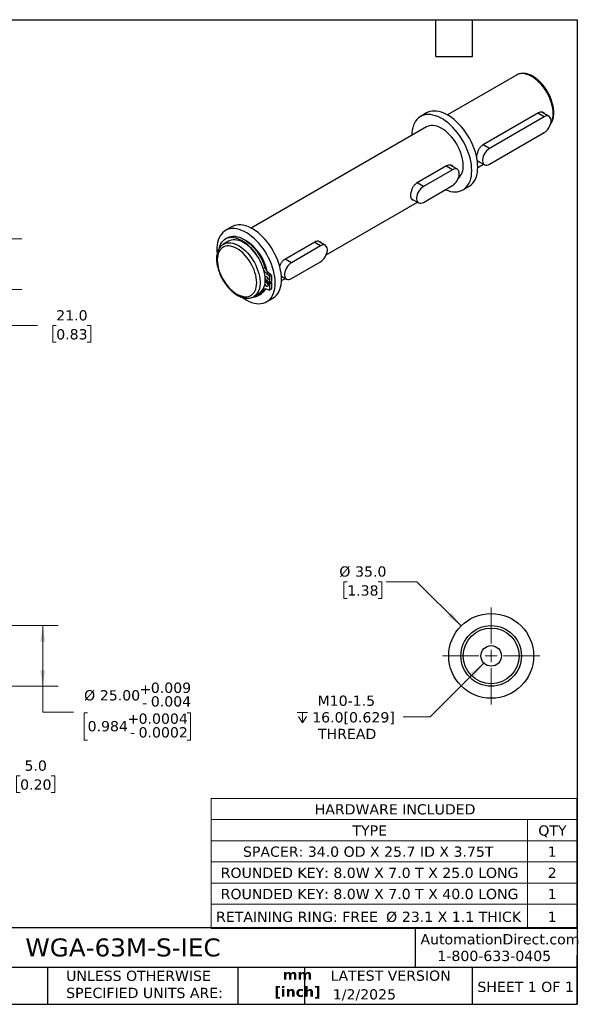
# Model space of a CAD drawing. Header units: millimetres. Extents: x 13 to 546, y 13 to 419.
# Tile 2 of 2: x 316 to 546, y 13 to 419. Entities that reach past the tile are written whole.
import ezdxf

# ---------------------------------------------------------------- set-up
doc = ezdxf.new("R2010")
doc.units = ezdxf.units.MM
doc.header["$LTSCALE"] = 2
doc.linetypes.add('SLD-Solid', pattern=[0])
doc.layers.add('TEXT', color=140, linetype='SLD-Solid', lineweight=25)
doc.styles.add('SLDTEXTSTYLE0', font='VERDANA.TTF')
doc.styles.add('SLDTEXTSTYLE1', font='VERDANAB.TTF')
doc.dimstyles.new('SLDDIMSTYLE0', dxfattribs={"dimtxt": 4.316016, "dimasz": 6.604, "dimexe": 0, "dimexo": 0.0625, "dimgap": 1.079004, "dimtad": 0, "dimtih": 1, "dimtoh": 1, "dimrnd": 1e-09, "dimzin": 4, "dimdsep": 46, "dimtxsty": 'SLDTEXTSTYLE0', "dimsah": 1, "dimcen": 0.09, "dimadec": 0, "dimazin": 1, "dimtfac": 1, "dimtmove": 0, "dimatfit": 0, "dimfxl": 0, "dimfrac": 2, "dimtolj": 1, "dimtzin": 12, "dimarcsym": 0})
doc.dimstyles.new('SLDDIMSTYLE1', dxfattribs={"dimtxt": 4.316016, "dimasz": 6.604, "dimexe": 0, "dimexo": 0.0625, "dimgap": 1.079004, "dimtad": 0, "dimtih": 1, "dimtoh": 1, "dimrnd": 1e-09, "dimzin": 4, "dimdsep": 46, "dimtxsty": 'SLDTEXTSTYLE0', "dimsah": 1, "dimcen": 0.09, "dimadec": 0, "dimazin": 1, "dimtol": 1, "dimtp": 0.009, "dimtm": 0.004, "dimtfac": 1, "dimtdec": 3, "dimtofl": 0, "dimtmove": 0, "dimatfit": 3, "dimfxl": 0, "dimfrac": 2, "dimtolj": 1, "dimarcsym": 0})
doc.dimstyles.new('SLDDIMSTYLE3', dxfattribs={"dimtxt": 4.316016, "dimasz": 6.604, "dimexe": 0, "dimexo": 0.0625, "dimgap": 1.079004, "dimtad": 0, "dimtih": 1, "dimtoh": 1, "dimrnd": 1e-09, "dimzin": 4, "dimdsep": 46, "dimtxsty": 'SLDTEXTSTYLE0', "dimsah": 1, "dimcen": 0, "dimadec": 0, "dimazin": 1, "dimtfac": 1, "dimtofl": 0, "dimtmove": 0, "dimatfit": 3, "dimfxl": 0, "dimfrac": 2, "dimtolj": 1, "dimtzin": 12, "dimarcsym": 0})
doc.dimstyles.new('SLDDIMSTYLE4', dxfattribs={"dimtxt": 4.316016, "dimasz": 6.604, "dimexe": 0, "dimexo": 0.0625, "dimgap": 1.079004, "dimtad": 0, "dimtih": 1, "dimtoh": 1, "dimrnd": 1e-09, "dimzin": 12, "dimdsep": 46, "dimtxsty": 'SLDTEXTSTYLE0', "dimsah": 1, "dimcen": 0, "dimadec": 0, "dimazin": 3, "dimtfac": 1, "dimtofl": 0, "dimtmove": 0, "dimatfit": 3, "dimfxl": 0, "dimfrac": 2, "dimtolj": 1, "dimtzin": 12, "dimarcsym": 0})
doc.dimstyles.new('SLDDIMSTYLE5', dxfattribs={"dimtxt": 4.316016, "dimasz": 6.604, "dimexe": 0, "dimexo": 0.0625, "dimgap": 1.079004, "dimtad": 0, "dimtih": 1, "dimtoh": 1, "dimrnd": 1e-09, "dimzin": 4, "dimdsep": 46, "dimtxsty": 'SLDTEXTSTYLE0', "dimsah": 1, "dimcen": 0.09, "dimadec": 0, "dimazin": 1, "dimtfac": 1, "dimtofl": 0, "dimtmove": 0, "dimatfit": 3, "dimfxl": 0, "dimfrac": 2, "dimtolj": 1, "dimtzin": 12, "dimarcsym": 0})

# ---------------------------------------------------------------- blocks, each defined once
blk = doc.blocks.new('SW_TABLEANNOTATION_0')
at = {"color": 0, "linetype": 'SLD-Solid', "lineweight": 18}
for p, q in [((0, 0), (0, -8.73)), ((0, 0), (130.51, 0)), ((130.51, 0), (150.82, 0)), ((150.82, 0), (150.82, -8.73)), ((0, -8.73), (0, -17.47)), ((0, -8.73), (130.51, -8.73)), ((130.51, -8.73), (130.51, -17.47)), ((130.51, -8.73), (150.82, -8.73)), ((150.82, -8.73), (150.82, -17.47)), ((0, -17.47), (0, -26.2)), ((0, -17.47), (130.51, -17.47)), ((130.51, -17.47), (130.51, -26.2)), ((130.51, -17.47), (150.82, -17.47)), ((150.82, -17.47), (150.82, -26.2)), ((0, -26.2), (0, -34.94)), ((0, -26.2), (130.51, -26.2)), ((130.51, -26.2), (130.51, -34.94)), ((130.51, -26.2), (150.82, -26.2)), ((150.82, -26.2), (150.82, -34.94)), ((0, -34.94), (0, -43.67)), ((0, -34.94), (130.51, -34.94)), ((130.51, -34.94), (130.51, -43.67)), ((130.51, -34.94), (150.82, -34.94)), ((150.82, -34.94), (150.82, -43.67)), ((0, -43.67), (0, -53.62)), ((0, -43.67), (130.51, -43.67)), ((130.51, -43.67), (130.51, -53.62)), ((130.51, -43.67), (150.82, -43.67)), ((150.82, -43.67), (150.82, -53.62)), ((0, -53.62), (130.51, -53.62)), ((130.51, -53.62), (150.82, -53.62))]:
    blk.add_line(p, q, dxfattribs=at)
at = {"color": 0, "linetype": 'Continuous', "lineweight": 0, "attachment_point": 1, "style": 'SLDTEXTSTYLE0'}
for s, insert, char_height in [('HARDWARE INCLUDED', (42.71, -2.35), 4.2333), ('TYPE', (58.29, -11.08), 4.233), ('QTY', (134.96, -11.08), 4.233), ('SPACER: 34.0 OD X 25.7 ID X 3.75T', (13.14, -19.82), 4.2333), ('1', (138.87, -19.82), 4.23), ('ROUNDED KEY: 8.0W X 7.0 T X 25.0 LONG', (3.93, -28.55), 4.2333), ('2', (138.87, -28.55), 4.23), ('ROUNDED KEY: 8.0W X 7.0 T X 40.0 LONG', (3.93, -37.29), 4.2333), ('1', (138.87, -37.29), 4.23), ('RETAINING RING: FREE ', (2, -46.71), 4.2333), ('%%c', (72.16, -46.71), 4.233), ('23.1 X 1.1 THICK', (78.67, -46.71), 4.2333), ('1', (138.87, -46.71), 4.23)]:
    blk.add_mtext(s, dxfattribs=dict(at, insert=insert, char_height=char_height))
blk = doc.blocks.new('_D_1')
at = {"color": 7, "linetype": 'SLD-Solid', "lineweight": 0}
for p, q in [((292.19, 169.01), (331.92, 169.01)), ((325.57, 169.01), (325.57, 144.01)), ((292.19, 144.01), (331.92, 144.01)), ((325.57, 133.24), (325.57, 144.01)), ((338.27, 133.24), (325.57, 133.24)), ((344.07, 132.99), (342.62, 132.99)), ((342.62, 132.99), (342.62, 121.7)), ((385.11, 132.99), (386.56, 132.99)), ((386.56, 132.99), (386.56, 121.7)), ((342.62, 121.7), (344.07, 121.7)), ((386.56, 121.7), (385.11, 121.7))]:
    blk.add_line(p, q, dxfattribs=at)
at = {"color": 7, "linetype": 'SLD-Solid', "lineweight": 18}
for points in [[(325.57, 169.01), (324.56, 162.41), (326.59, 162.41)], [(325.57, 144.01), (326.59, 150.61), (324.56, 150.61)]]:
    blk.add_solid(points, dxfattribs=at)
at = {"color": 7, "linetype": 'SLD-Solid', "lineweight": 18, "attachment_point": 1, "style": 'SLDTEXTSTYLE0'}
for s, insert, char_height in [('%%c', (342.61, 142.36), 4.233), ('25.00', (349.12, 142.36), 4.233), ('+', (365.54, 144.98), 4.23), ('0.009', (370.16, 145.48), 4.233), ('0.004', (370.16, 139.84), 4.233), ('-', (366.57, 139.34), 4.23), ('+', (360.49, 132.73), 4.23), ('0.0004', (365.1, 132.73), 4.233), ('0.984', (344.07, 129.61), 4.233), ('0.0002', (365.1, 127.08), 4.233), ('-', (361.51, 127.08), 4.23)]:
    blk.add_mtext(s, dxfattribs=dict(at, insert=insert, char_height=char_height))
blk = doc.blocks.new('_D_7')
at = {"color": 7, "linetype": 'SLD-Solid', "lineweight": 0}
for p, q in [((285.65, 153.97), (285.65, 100.66)), ((290.65, 142.47), (290.65, 100.66)), ((285.65, 107.01), (272.95, 107.01)), ((290.65, 107.01), (310.39, 107.01)), ((316.24, 107.01), (314.79, 107.01)), ((314.79, 107.01), (314.79, 100.15)), ((329.06, 107.01), (330.51, 107.01)), ((330.51, 107.01), (330.51, 100.15)), ((314.79, 100.15), (316.24, 100.15)), ((330.51, 100.15), (329.06, 100.15))]:
    blk.add_line(p, q, dxfattribs=at)
at = {"color": 7, "linetype": 'SLD-Solid', "lineweight": 18}
for points in [[(285.65, 107.01), (279.05, 108.03), (279.05, 105.99)], [(290.65, 107.01), (297.25, 105.99), (297.25, 108.03)]]:
    blk.add_solid(points, dxfattribs=at)
at = {"color": 7, "linetype": 'SLD-Solid', "lineweight": 18, "char_height": 4.233, "attachment_point": 1, "style": 'SLDTEXTSTYLE0'}
for s, insert in [('5.0', (318.03, 113.35)), ('0.20', (316.24, 105.53))]:
    blk.add_mtext(s, dxfattribs=dict(at, insert=insert))
blk = doc.blocks.new('_D_8')
at = {"color": 7, "linetype": 'SLD-Solid', "lineweight": 0}
for p, q in [((451.17, 187.11), (449.72, 187.11)), ((449.72, 187.11), (449.72, 180.26)), ((464, 187.11), (465.45, 187.11)), ((465.45, 187.11), (465.45, 180.26)), ((479.96, 187.11), (467.26, 187.11)), ((498.19, 168.88), (479.96, 187.11)), ((449.72, 180.26), (451.17, 180.26)), ((465.45, 180.26), (464, 180.26))]:
    blk.add_line(p, q, dxfattribs=at)
at = {"color": 7, "linetype": 'SLD-Solid', "lineweight": 18}
blk.add_solid([(498.19, 168.88), (494.24, 174.27), (492.8, 172.84)], dxfattribs=at)
at = {"color": 7, "linetype": 'SLD-Solid', "lineweight": 18, "char_height": 4.233, "attachment_point": 1, "style": 'SLDTEXTSTYLE0'}
for s, insert in [('%%c', (447.92, 193.46)), ('35.0', (454.43, 193.46)), ('1.38', (451.17, 185.63))]:
    blk.add_mtext(s, dxfattribs=dict(at, insert=insert))
blk = doc.blocks.new('SW_SYMBOL_HOLE_DEPTH')
at = {"color": 0, "linetype": 'SLD-Solid', "lineweight": 18}
for p, q in [((0, 1750), (1600, 1750)), ((800, 1750), (800, 150)), ((200, 1110), (800, 150)), ((1400, 1110), (800, 150))]:
    blk.add_line(p, q, dxfattribs=at)
blk = doc.blocks.new('_D_9')
at = {"color": 7, "linetype": 'SLD-Solid', "lineweight": 0}
for p, q in [((507.56, 153.5), (485.38, 131.33)), ((485.38, 131.33), (474.27, 131.33))]:
    blk.add_line(p, q, dxfattribs=at)
at = {"color": 7, "linetype": 'SLD-Solid', "lineweight": 18}
blk.add_solid([(507.56, 153.5), (502.17, 149.55), (503.61, 148.12)], dxfattribs=at)
at = {"color": 7, "linetype": 'SLD-Solid', "lineweight": 18, "xscale": 0.002688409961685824, "yscale": 0.002688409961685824, "zscale": 0.002688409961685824}
blk.add_blockref('SW_SYMBOL_HOLE_DEPTH', (430.55, 128.47), dxfattribs=at)
at = {"color": 7, "linetype": 'SLD-Solid', "lineweight": 18, "attachment_point": 1, "style": 'SLDTEXTSTYLE0'}
for s, insert, char_height in [('M10-1.5', (438.96, 140.14), 4.233), ('16.0[0.629]', (436.73, 133.28), 4.2333), ('THREAD', (439.11, 126.42), 4.233)]:
    blk.add_mtext(s, dxfattribs=dict(at, insert=insert, char_height=char_height))
blk = doc.blocks.new('SW_CENTERMARKSYMBOL_0')
at = {"color": 0, "linetype": 'SLD-Solid', "lineweight": 18}
for p, q in [((0, 5.08), (0, 20.04)), ((-5.08, 0), (-20.04, 0)), ((0, 0), (-2.54, 0)), ((0, 0), (0, 2.54)), ((0, 0), (0, -2.54)), ((0, 0), (2.54, 0)), ((5.08, 0), (20.04, 0)), ((0, -5.08), (0, -20.04))]:
    blk.add_line(p, q, dxfattribs=at)
blk = doc.blocks.new('_D_11')
at = {"color": 7, "linetype": 'SLD-Solid', "lineweight": 0}
for p, q in [((292.19, 328.67), (317, 328.67)), ((310.65, 328.67), (310.65, 307.67)), ((288.19, 307.67), (317, 307.67)), ((310.65, 292.85), (310.65, 307.67)), ((323.35, 292.85), (310.65, 292.85)), ((331.13, 292.85), (329.68, 292.85)), ((329.68, 292.85), (329.68, 285.99)), ((343.95, 292.85), (345.4, 292.85)), ((345.4, 292.85), (345.4, 285.99)), ((329.68, 285.99), (331.13, 285.99)), ((345.4, 285.99), (343.95, 285.99))]:
    blk.add_line(p, q, dxfattribs=at)
at = {"color": 7, "linetype": 'SLD-Solid', "lineweight": 18}
for points in [[(310.65, 328.67), (309.63, 322.07), (311.67, 322.07)], [(310.65, 307.67), (311.67, 314.28), (309.63, 314.28)]]:
    blk.add_solid(points, dxfattribs=at)
at = {"color": 7, "linetype": 'SLD-Solid', "lineweight": 18, "char_height": 4.233, "attachment_point": 1, "style": 'SLDTEXTSTYLE0'}
for s, insert in [('21.0', (331.13, 299.19)), ('0.83', (331.13, 291.36))]:
    blk.add_mtext(s, dxfattribs=dict(at, insert=insert))

msp = doc.modelspace()

# ---------------------------------------------------------------- linework, layer by layer
for p, q in [((521.063, 396.261), (492.539, 379.794)), ((483.915, 380.589), (481.44, 379.161)), ((530.03, 380.602), (507.049, 367.335)), ((532.439, 379.007), (509.811, 365.944)), ((532.439, 379.007), (529.853, 380.5)), ((534.439, 379.205), (531.49, 380.907)), ((483.94, 374.83), (411.601, 333.07)), ((509.811, 359.412), (532.439, 372.474)), ((509.811, 365.944), (507.225, 367.437)), ((492.199, 358.763), (479.825, 351.619)), ((494.609, 357.168), (492.023, 358.661)), ((496.608, 357.366), (493.659, 359.068)), ((504.933, 360.875), (507.812, 359.214)), ((505.038, 358.143), (507.352, 359.479)), ((494.609, 357.168), (482.588, 350.228)), ((482.588, 350.228), (480.002, 351.721)), ((482.588, 343.696), (494.609, 350.635)), ((498.939, 348.849), (501.413, 350.278)), ((442.533, 322.06), (480.128, 343.763)), ((477.71, 345.16), (480.588, 343.498)), ((403.59, 333.641), (400.938, 332.111)), ((402.269, 327.683), (400.148, 326.458)), ((401.738, 329.109), (400.961, 328.66)), ((437.752, 327.331), (425.378, 320.187)), ((440.161, 325.736), (428.141, 318.797)), ((440.161, 325.736), (437.575, 327.229)), ((442.161, 325.934), (439.212, 327.637)), ((428.141, 318.797), (425.555, 320.289)), ((428.141, 312.264), (440.161, 319.204)), ((416.555, 316.466), (417.229, 316.855)), ((417.89, 314.335), (418.668, 314.784)), ((417.89, 314.335), (418.814, 313.661)), ((418.668, 314.784), (419.592, 314.11)), ((418.814, 313.661), (419.592, 314.11)), ((419.121, 313.087), (419.899, 313.536)), ((419.121, 313.087), (419.159, 310.572)), ((419.899, 313.536), (419.937, 311.021)), ((424.061, 313.267), (426.141, 312.066)), ((417.344, 311.208), (419.159, 310.123)), ((419.159, 310.572), (417.356, 311.576)), ((418.276, 312.285), (418.269, 312.707)), ((418.281, 309.874), (418.34, 310.146)), ((419.159, 310.123), (419.121, 307.653)), ((419.159, 310.572), (419.937, 311.021)), ((419.159, 310.123), (419.937, 310.572)), ((419.555, 310.801), (419.937, 310.572)), ((419.937, 310.572), (419.899, 308.102)), ((424.1, 311.419), (425.681, 312.332)), ((412.647, 304.807), (412.563, 304.76)), ((412.647, 304.807), (414.768, 306.031)), ((414.479, 305.243), (415.257, 305.692)), ((416.451, 307.416), (417.229, 307.865)), ((416.849, 307.233), (417.05, 307.264)), ((416.877, 307.249), (417.177, 307.422)), ((417.279, 307.955), (417.229, 307.865)), ((418.814, 307.433), (417.89, 307.826)), ((419.018, 307.431), (419.795, 307.88)), ((419.121, 307.653), (419.899, 308.102)), ((417.937, 302.665), (420.589, 304.196))]:
    msp.add_line(p, q)
at = {"flags": 128}
for points in [[(536.151, 380.333), (536.107, 381.374), (535.976, 382.456), (535.758, 383.568), (535.457, 384.698), (535.075, 385.836), (534.615, 386.969), (534.083, 388.087), (533.484, 389.179), (532.823, 390.234), (532.108, 391.241), (531.345, 392.19), (530.542, 393.072), (529.706, 393.879), (528.847, 394.601), (527.973, 395.232), (527.092, 395.766), (526.213, 396.197), (525.346, 396.522), (524.497, 396.736), (523.677, 396.837), (522.893, 396.826), (522.153, 396.701), (521.464, 396.464), (521.063, 396.261)], [(502.564, 356.861), (502.519, 358.099), (502.386, 359.379), (502.164, 360.692), (501.857, 362.03), (501.465, 363.381), (500.992, 364.737), (500.442, 366.088), (499.817, 367.424), (499.123, 368.735), (498.365, 370.012), (497.547, 371.246), (496.677, 372.427), (495.76, 373.548), (494.803, 374.6), (493.813, 375.576), (492.796, 376.468), (491.761, 377.271), (490.714, 377.978), (489.664, 378.584), (488.617, 379.086), (487.582, 379.478), (486.566, 379.76), (485.575, 379.927), (484.618, 379.98), (483.701, 379.918), (482.831, 379.741), (482.014, 379.451), (481.255, 379.049), (480.562, 378.54), (479.937, 377.925), (479.386, 377.21), (478.913, 376.4), (478.522, 375.501), (478.214, 374.518), (477.993, 373.46), (477.859, 372.334), (477.816, 371.295)], [(505.038, 358.29), (504.994, 359.527), (504.86, 360.807), (504.639, 362.121), (504.332, 363.458), (503.94, 364.81), (503.467, 366.166), (502.916, 367.517), (502.292, 368.852), (501.598, 370.163), (500.84, 371.44), (500.022, 372.674), (499.152, 373.856), (498.235, 374.977), (497.278, 376.029), (496.288, 377.005), (495.271, 377.897), (494.236, 378.7), (493.189, 379.407), (492.139, 380.013), (491.092, 380.514), (490.057, 380.907), (489.041, 381.188), (488.05, 381.356), (487.093, 381.409), (486.176, 381.347), (485.306, 381.17), (484.489, 380.88), (483.915, 380.589)], [(532.439, 372.474), (532.959, 372.83), (533.461, 373.285), (533.928, 373.823), (534.344, 374.427), (534.696, 375.075), (534.971, 375.746), (535.159, 376.417), (535.255, 377.065), (535.255, 377.668), (535.159, 378.205), (534.971, 378.658), (534.696, 379.012), (534.344, 379.254), (533.928, 379.377), (533.461, 379.376), (532.959, 379.251), (532.439, 379.007)], [(499.028, 358.902), (498.984, 359.944), (498.853, 361.026), (498.635, 362.137), (498.334, 363.267), (497.952, 364.405), (497.492, 365.538), (496.96, 366.657), (496.361, 367.749), (495.7, 368.803), (494.985, 369.81), (494.222, 370.76), (493.418, 371.642), (492.583, 372.448), (491.724, 373.17), (490.85, 373.802), (489.969, 374.335), (489.09, 374.767), (488.222, 375.091), (487.374, 375.305), (486.554, 375.407), (485.77, 375.395), (485.03, 375.27), (484.341, 375.034), (483.94, 374.83)], [(509.811, 365.944), (509.292, 365.589), (508.79, 365.134), (508.322, 364.595), (507.906, 363.992), (507.554, 363.343), (507.28, 362.672), (507.091, 362.001), (506.995, 361.353), (506.995, 360.751), (507.091, 360.214), (507.28, 359.76), (507.554, 359.407), (507.906, 359.164), (508.322, 359.041), (508.79, 359.043), (509.292, 359.167), (509.811, 359.412)], [(501.413, 350.278), (501.598, 350.389), (502.292, 350.898), (502.916, 351.513), (503.467, 352.228), (503.94, 353.038), (504.332, 353.937), (504.639, 354.92), (504.86, 355.978), (504.994, 357.104), (505.038, 358.29)], [(491.694, 348.953), (491.761, 348.924), (492.796, 348.531), (493.813, 348.25), (494.803, 348.082), (495.76, 348.029), (496.677, 348.091), (497.547, 348.268), (498.365, 348.558), (499.123, 348.96), (499.817, 349.47), (500.442, 350.084), (500.992, 350.799), (501.465, 351.609), (501.857, 352.509), (502.164, 353.491), (502.386, 354.549), (502.519, 355.675), (502.564, 356.861)], [(494.609, 350.635), (495.128, 350.991), (495.63, 351.446), (496.098, 351.984), (496.514, 352.588), (496.866, 353.236), (497.141, 353.907), (497.329, 354.578), (497.425, 355.226), (497.425, 355.829), (497.329, 356.366), (497.141, 356.819), (496.866, 357.173), (496.514, 357.415), (496.098, 357.538), (495.63, 357.537), (495.128, 357.412), (494.609, 357.168)], [(482.588, 350.228), (482.068, 349.873), (481.566, 349.418), (481.099, 348.88), (480.682, 348.276), (480.331, 347.627), (480.056, 346.956), (479.867, 346.285), (479.771, 345.638), (479.771, 345.035), (479.867, 344.498), (480.056, 344.045), (480.331, 343.691), (480.682, 343.448), (481.099, 343.326), (481.566, 343.327), (482.068, 343.452), (482.588, 343.696)], [(424.11, 311.979), (424.066, 313.198), (423.932, 314.459), (423.712, 315.754), (423.405, 317.071), (423.014, 318.403), (422.542, 319.738), (421.994, 321.067), (421.371, 322.381), (420.68, 323.668), (419.926, 324.921), (419.113, 326.129), (418.248, 327.284), (417.338, 328.376), (416.389, 329.399), (415.408, 330.344), (414.403, 331.205), (413.38, 331.974), (412.348, 332.647), (411.314, 333.218), (410.285, 333.684), (409.271, 334.04), (408.276, 334.284), (407.31, 334.414), (406.38, 334.43), (405.492, 334.331), (404.652, 334.118), (403.868, 333.792), (403.59, 333.641)], [(421.458, 310.448), (421.414, 311.667), (421.281, 312.929), (421.06, 314.223), (420.753, 315.541), (420.362, 316.872), (419.891, 318.207), (419.342, 319.537), (418.72, 320.85), (418.029, 322.138), (417.274, 323.39), (416.461, 324.598), (415.597, 325.753), (414.687, 326.846), (413.737, 327.868), (412.757, 328.813), (411.751, 329.674), (410.728, 330.444), (409.696, 331.116), (408.662, 331.688), (407.634, 332.153), (406.619, 332.509), (405.625, 332.753), (404.659, 332.884), (403.728, 332.899), (402.84, 332.8), (402.001, 332.587), (401.216, 332.261), (400.493, 331.825), (399.836, 331.282), (399.249, 330.636), (398.739, 329.893), (398.307, 329.056), (397.958, 328.133), (397.694, 327.131), (397.517, 326.057), (397.428, 324.918), (397.428, 323.724), (397.501, 322.637)], [(398.421, 324.881), (398.431, 324.925), (398.689, 325.787), (399.03, 326.569), (399.449, 327.262), (399.944, 327.862), (400.51, 328.363), (401.142, 328.759), (401.833, 329.048), (402.578, 329.226), (403.37, 329.293), (404.202, 329.247), (405.066, 329.089), (405.954, 328.82), (406.858, 328.443), (407.77, 327.962), (408.681, 327.38), (409.584, 326.703), (410.47, 325.937), (411.331, 325.089), (412.158, 324.167), (412.946, 323.179), (413.445, 322.487)], [(401.738, 329.109), (401.919, 329.208), (402.611, 329.497), (403.356, 329.675), (404.148, 329.742), (404.98, 329.696), (405.844, 329.538), (406.732, 329.269), (407.636, 328.892), (408.548, 328.411), (409.459, 327.829), (410.362, 327.152), (411.248, 326.386), (412.108, 325.538), (412.936, 324.616), (413.723, 323.628), (414.463, 322.583), (415.148, 321.491), (415.773, 320.362), (416.331, 319.206), (416.818, 318.033), (417.229, 316.855)], [(397.558, 319.919), (397.603, 318.911), (397.736, 317.864), (397.956, 316.787), (398.261, 315.693), (398.648, 314.595), (399.111, 313.503), (399.647, 312.43), (400.249, 311.387), (400.91, 310.387), (401.624, 309.439), (402.382, 308.555), (403.177, 307.744), (403.999, 307.015), (404.84, 306.376), (405.69, 305.834), (406.54, 305.395), (407.381, 305.063), (408.203, 304.843), (408.997, 304.737), (409.756, 304.745), (410.47, 304.868), (411.131, 305.105), (411.733, 305.452), (412.269, 305.907), (412.732, 306.464), (413.119, 307.116), (413.424, 307.858), (413.644, 308.68), (413.777, 309.574), (413.822, 310.53), (413.777, 311.537), (413.644, 312.585), (413.424, 313.661), (413.119, 314.755), (412.732, 315.854), (412.269, 316.946), (411.733, 318.019), (411.131, 319.061), (410.47, 320.062), (409.756, 321.009), (408.997, 321.893), (408.203, 322.704), (407.381, 323.433), (406.54, 324.072), (405.69, 324.614), (404.84, 325.054), (403.999, 325.385), (403.177, 325.606), (402.382, 325.712), (401.624, 325.704), (400.91, 325.58), (400.249, 325.344), (399.647, 324.996), (399.111, 324.542), (398.648, 323.985), (398.261, 323.332), (397.956, 322.591), (397.736, 321.768), (397.603, 320.874), (397.558, 319.919)], [(400.157, 326.464), (400.225, 326.502), (400.886, 326.794), (401.602, 326.975), (402.365, 327.043), (403.168, 326.998), (404.003, 326.84), (404.862, 326.57), (405.737, 326.192), (406.617, 325.709), (407.496, 325.126), (408.364, 324.448), (409.212, 323.683), (410.032, 322.837), (410.816, 321.921), (411.557, 320.941), (412.246, 319.909), (412.876, 318.834), (413.443, 317.728), (413.939, 316.601), (414.361, 315.464), (414.703, 314.329), (414.963, 313.206), (415.137, 312.108), (415.225, 311.045), (415.225, 310.027), (415.137, 309.066), (414.963, 308.169), (414.703, 307.347), (414.361, 306.607), (413.939, 305.956), (413.443, 305.402), (412.876, 304.95), (412.647, 304.807)], [(417.357, 311.755), (417.313, 312.796), (417.182, 313.878), (416.965, 314.99), (416.663, 316.12), (416.281, 317.257), (415.821, 318.391), (415.289, 319.509), (414.69, 320.601), (414.029, 321.656), (413.314, 322.663), (412.551, 323.612), (411.748, 324.494), (410.912, 325.3), (410.053, 326.023), (409.179, 326.654), (408.298, 327.188), (407.419, 327.619), (406.552, 327.943), (405.703, 328.157), (404.883, 328.259), (404.099, 328.248), (403.359, 328.123), (402.67, 327.886), (402.269, 327.683)], [(440.161, 319.204), (440.681, 319.559), (441.183, 320.014), (441.65, 320.553), (442.067, 321.156), (442.419, 321.805), (442.693, 322.476), (442.882, 323.147), (442.978, 323.794), (442.978, 324.397), (442.882, 324.934), (442.693, 325.387), (442.419, 325.741), (442.067, 325.984), (441.65, 326.106), (441.183, 326.105), (440.681, 325.98), (440.161, 325.736)], [(428.141, 318.797), (427.621, 318.441), (427.119, 317.986), (426.652, 317.448), (426.235, 316.844), (425.883, 316.196), (425.609, 315.525), (425.42, 314.854), (425.324, 314.206), (425.324, 313.603), (425.42, 313.066), (425.609, 312.613), (425.883, 312.259), (426.235, 312.017), (426.652, 311.894), (427.119, 311.895), (427.621, 312.02), (428.141, 312.264)], [(417.29, 313.051), (417.33, 313.096), (417.512, 313.183), (417.742, 313.153), (417.989, 313.011), (418.219, 312.775), (418.402, 312.477), (418.512, 312.159), (418.535, 311.862), (418.467, 311.626), (418.318, 311.485), (418.108, 311.456), (417.866, 311.544), (417.866, 311.544)], [(407.966, 304.46), (408.662, 303.983), (409.696, 303.36), (410.728, 302.842), (411.751, 302.431), (412.757, 302.13), (413.737, 301.943), (414.687, 301.87), (415.597, 301.911), (416.461, 302.068), (417.274, 302.338), (418.029, 302.719), (418.72, 303.209), (419.342, 303.804), (419.891, 304.499), (420.362, 305.29), (420.753, 306.17), (421.06, 307.134), (421.281, 308.173), (421.414, 309.281), (421.458, 310.448)], [(417.298, 310.612), (417.33, 310.647), (417.512, 310.733), (417.742, 310.703), (417.989, 310.561), (418.219, 310.325), (418.402, 310.028), (418.512, 309.709), (418.535, 309.412), (418.467, 309.177), (418.318, 309.035), (418.108, 309.006), (417.866, 309.094), (417.866, 309.094)], [(418.075, 310.234), (418.101, 310.364), (418.117, 310.445)], [(420.589, 304.196), (420.68, 304.25), (421.371, 304.74), (421.994, 305.334), (422.542, 306.03), (423.014, 306.821), (423.405, 307.701), (423.712, 308.664), (423.932, 309.704), (424.066, 310.811), (424.11, 311.979)], [(419.121, 307.653), (419.115, 307.585), (419.097, 307.525), (419.069, 307.477), (419.031, 307.44), (418.986, 307.417), (418.933, 307.408), (418.875, 307.413), (418.814, 307.433)]]:
    msp.add_lwpolyline(points, dxfattribs=at)
for radius in [17.5, 12.5, 11.5, 4.25]:
    msp.add_circle((510.563, 156.509), radius)
for centre, radius, start, end in [((528.52, 379.995), 7.639, 329.06768, 2.53268), ((492.142, 358.464), 6.9, 314.96734, 3.64003), ((398.822, 311.18), 19.771, 11.81356, 58.61094), ((397.949, 310.747), 20.499, 13.71258, 47.69086), ((420.312, 317.518), 4, 209.17063, 232.72653), ((421.233, 318.101), 4.193, 197.29349, 232.2935), ((419.486, 313.254), 1.522, 188.99838, 230.99624), ((418.34, 313.039), 0.783, 3.51214, 52.74181), ((419.118, 313.488), 0.783, 3.51214, 52.74181), ((411.117, 311.131), 6.272, 305.60371, 5.70847), ((418.679, 310.346), 1.494, 192.04983, 236.99124), ((418.642, 312.757), 1.44, 206.3892, 237.3975), ((419.486, 310.805), 1.522, 188.99838, 230.99624), ((412.09, 309.409), 4.795, 273.58747, 335.44507), ((412.683, 310.009), 5.026, 300.80054, 334.75032), ((413.358, 310.378), 4.83, 309.05032, 329.63414), ((417.366, 306.934), 1.034, 59.544, 152.22708), ((419.66, 308.078), 0.24, 304.30602, 5.63774)]:
    msp.add_arc(centre, radius, start, end)
for points, knots in [([(536.444, 380.741), (536.442, 380.918), (536.435, 381.429), (536.36, 382.301), (536.194, 383.358), (535.948, 384.433), (535.627, 385.514), (535.233, 386.594), (534.771, 387.663), (534.244, 388.713), (533.657, 389.734), (533.015, 390.718), (532.324, 391.656), (531.588, 392.54), (530.815, 393.363), (530.009, 394.118), (529.178, 394.797), (528.327, 395.394), (527.462, 395.902), (526.59, 396.317), (525.72, 396.631), (524.858, 396.841), (524.016, 396.942), (523.203, 396.933), (522.428, 396.817), (521.708, 396.585), (521.23, 396.38), (521.011, 396.228), (520.995, 396.216)], [0, 0, 0, 0, 0.0217917, 0.0627792, 0.1037189, 0.1446006, 0.1854192, 0.2261812, 0.266899, 0.3075883, 0.348266, 0.3889501, 0.4296529, 0.4703926, 0.5111877, 0.5520556, 0.5930114, 0.6340651, 0.6752157, 0.7164421, 0.7576713, 0.7987751, 0.8395798, 0.8798873, 0.9195411, 0.9585045, 0.996898, 1, 1, 1, 1]), ([(532.781, 380.162), (532.716, 380.261), (532.474, 380.631), (531.892, 380.871), (531.249, 380.957), (530.664, 380.902), (530.263, 380.712), (530.03, 380.602)], [0, 0, 0, 0, 0.1171191, 0.4382647, 0.6035962, 0.768883, 1, 1, 1, 1]), ([(534.98, 375.861), (535.039, 375.931), (535.262, 376.194), (535.573, 376.731), (535.911, 377.469), (536.168, 378.284), (536.345, 379.165), (536.432, 379.991), (536.441, 380.529), (536.444, 380.741)], [0, 0, 0, 0, 0.0584446, 0.2200386, 0.3841353, 0.5507845, 0.7195598, 0.8897917, 1, 1, 1, 1]), ([(505.763, 360.397), (505.675, 360.386), (505.344, 360.346), (505.064, 360.604), (504.841, 361.016), (504.718, 361.487), (504.659, 362.23), (504.754, 363.318), (505.066, 364.605), (505.508, 365.642), (505.979, 366.368), (506.443, 366.919), (506.825, 367.182), (507.049, 367.335)], [0, 0, 0, 0, 0.0464314, 0.1747367, 0.2406426, 0.3065323, 0.3989044, 0.5234792, 0.6479157, 0.7759854, 0.841918, 0.9078328, 1, 1, 1, 1]), ([(494.95, 358.323), (494.886, 358.422), (494.643, 358.792), (494.062, 359.032), (493.419, 359.118), (492.834, 359.063), (492.433, 358.873), (492.199, 358.763)], [0, 0, 0, 0, 0.1171191, 0.4382647, 0.6035962, 0.768883, 1, 1, 1, 1]), ([(478.539, 344.681), (478.451, 344.67), (478.12, 344.631), (477.841, 344.888), (477.617, 345.3), (477.494, 345.772), (477.436, 346.514), (477.53, 347.602), (477.842, 348.889), (478.284, 349.926), (478.756, 350.652), (479.219, 351.203), (479.602, 351.466), (479.825, 351.619)], [0, 0, 0, 0, 0.0464314, 0.1747367, 0.2406426, 0.3065323, 0.3989044, 0.5234792, 0.6479157, 0.7759854, 0.841918, 0.9078328, 1, 1, 1, 1]), ([(400.16, 326.463), (399.961, 326.338), (399.556, 326.084), (399.02, 325.586), (398.541, 325.004), (398.133, 324.34), (397.799, 323.598), (397.541, 322.784), (397.365, 321.902), (397.277, 321.077), (397.269, 320.538), (397.265, 320.327)], [0, 0, 0, 0, 0.1080381, 0.220528, 0.333571, 0.4479466, 0.5640935, 0.6820472, 0.8015056, 0.9219951, 1, 1, 1, 1]), ([(440.503, 326.891), (440.438, 326.99), (440.196, 327.36), (439.615, 327.6), (438.972, 327.686), (438.387, 327.631), (437.986, 327.442), (437.752, 327.331)], [0, 0, 0, 0, 0.1171191, 0.4382647, 0.6035962, 0.768883, 1, 1, 1, 1]), ([(397.265, 320.327), (397.268, 320.149), (397.275, 319.638), (397.35, 318.766), (397.515, 317.709), (397.761, 316.635), (398.082, 315.554), (398.476, 314.474), (398.939, 313.404), (399.466, 312.355), (400.053, 311.334), (400.694, 310.35), (401.386, 309.412), (402.121, 308.528), (402.894, 307.705), (403.7, 306.95), (404.531, 306.271), (405.383, 305.674), (406.248, 305.166), (407.119, 304.751), (407.99, 304.436), (408.851, 304.227), (409.694, 304.126), (410.507, 304.134), (411.279, 304.255), (411.965, 304.457), (412.366, 304.666), (412.545, 304.759)], [0, 0, 0, 0, 0.0220127, 0.063416, 0.104771, 0.1460674, 0.1873001, 0.2284756, 0.2696064, 0.3107084, 0.3517988, 0.3928955, 0.4340112, 0.4751642, 0.5163731, 0.5576555, 0.5990268, 0.640497, 0.6820649, 0.7237095, 0.765357, 0.8068777, 0.8480963, 0.8888127, 0.9288688, 0.9682274, 1, 1, 1, 1]), ([(423.365, 317.185), (423.384, 317.269), (423.505, 317.782), (423.843, 318.494), (424.307, 319.221), (424.772, 319.772), (425.155, 320.034), (425.378, 320.187)], [0, 0, 0, 0, 0.0661006, 0.4058041, 0.5806894, 0.7555276, 1, 1, 1, 1])]:
    msp.add_open_spline(points, degree=3, knots=knots)
at = {"layer": 'TEXT'}
for p, q in [((12.7, 419.1), (546.1, 419.1)), ((487.68, 403.86), (487.68, 419.1)), ((502.92, 403.86), (502.92, 419.1)), ((546.1, 419.1), (546.1, 12.7)), ((487.68, 403.86), (502.92, 403.86)), ((546.1, 44.252), (12.7, 44.252)), ((479.151, 44.252), (479.151, 27.94)), ((546.1, 12.7), (546.1, 33.02)), ((546.1, 27.94), (12.7, 27.94)), ((327.56, 27.94), (327.56, 12.7)), ((406.049, 27.94), (406.049, 12.7)), ((433.624, 27.94), (433.624, 12.7)), ((502.697, 27.94), (502.697, 12.7)), ((12.7, 12.7), (546.1, 12.7))]:
    msp.add_line(p, q, dxfattribs=at)

# ---------------------------------------------------------------- block references
at = {"color": 7, "linetype": 'Continuous', "lineweight": 0}
for name, p in [('SW_CENTERMARKSYMBOL_0', (510.563, 156.509)), ('SW_TABLEANNOTATION_0', (395.051, 97.645))]:
    msp.add_blockref(name, p, dxfattribs=at)

# ---------------------------------------------------------------- texts
at = {"color": 179, "linetype": 'SLD-Solid', "lineweight": 18, "char_height": 4.23333, "attachment_point": 1, "style": 'SLDTEXTSTYLE0'}
for s, insert in [('AutomationDirect.com', (481.39, 41.673)), ('1-800-633-0405', (488.383, 34.794))]:
    msp.add_mtext(s, dxfattribs=dict(at, insert=insert))
at = {"layer": 'TEXT'}
for s, insert, char_height, attachment_point, style in [('WGA-63M-S-IEC', (318.415, 39.881), 7.40833, 1, 'SLDTEXTSTYLE0'), ('UNLESS OTHERWISE ^JSPECIFIED UNITS ARE:', (335.216, 26.582), 4.23333, 1, 'SLDTEXTSTYLE0'), ('mm^J[inch]', (430.649, 27.078), 4.2333, 2, 'SLDTEXTSTYLE1'), ('LATEST VERSION', (469.104, 26.648), 4.23333, 2, 'SLDTEXTSTYLE0'), ('SHEET 1 OF 1', (504.883, 22.023), 4.23333, 1, 'SLDTEXTSTYLE0'), ('1/2/2025', (445.226, 18.926), 4.2333, 1, 'SLDTEXTSTYLE0')]:
    msp.add_mtext(s, dxfattribs=dict(at, insert=insert, char_height=char_height, attachment_point=attachment_point, style=style))

# ---------------------------------------------------------------- dimensions: what is measured, and where the dimension line sits
at = {"color": 7, "linetype": 'SLD-Solid', "lineweight": 18}
dim = msp.add_linear_dim(base=(310.65, 307.673), p1=(289.65, 328.673), p2=(285.65, 307.673), angle=90, dimstyle='SLDDIMSTYLE5', dxfattribs=at)
dim.commit()
dim.dimension.update_dxf_attribs({"geometry": '_D_11', "text_midpoint": (310.65, 292.847), "dimtype": 160})
dim = msp.add_diameter_dim_2p(p1=(522.938, 144.135), p2=(498.189, 168.884), dimstyle='SLDDIMSTYLE3', dxfattribs=at)
dim.commit()
dim.dimension.update_dxf_attribs({"geometry": '_D_8', "text_midpoint": (457.587, 187.115), "dimtype": 163})
dim = msp.add_linear_dim(base=(325.574, 144.009), p1=(289.65, 169.009), p2=(289.65, 144.009), angle=90, text='%%c<>', dimstyle='SLDDIMSTYLE1', dxfattribs=at)
dim.commit()
dim.dimension.update_dxf_attribs({"geometry": '_D_1', "text_midpoint": (325.574, 133.243), "dimtype": 160})
dim = msp.add_diameter_dim_2p(p1=(513.568, 159.515), p2=(507.558, 153.504), text='M10-1.5\\P{\\fGDT;x}16.0[0.629]\\PTHREAD', dimstyle='SLDDIMSTYLE4', override={"dimpost": '<>'}, dxfattribs=at)
dim.commit()
dim.dimension.update_dxf_attribs({"geometry": '_D_9', "text_midpoint": (450.824, 131.329), "dimtype": 163})
dim = msp.add_linear_dim(base=(290.65, 107.009), p1=(285.65, 156.509), p2=(290.65, 145.009), dimstyle='SLDDIMSTYLE0', dxfattribs=at)
dim.commit()
dim.dimension.update_dxf_attribs({"geometry": '_D_7', "text_midpoint": (322.65, 107.009), "dimtype": 160})

doc.saveas('drawing.dxf')
